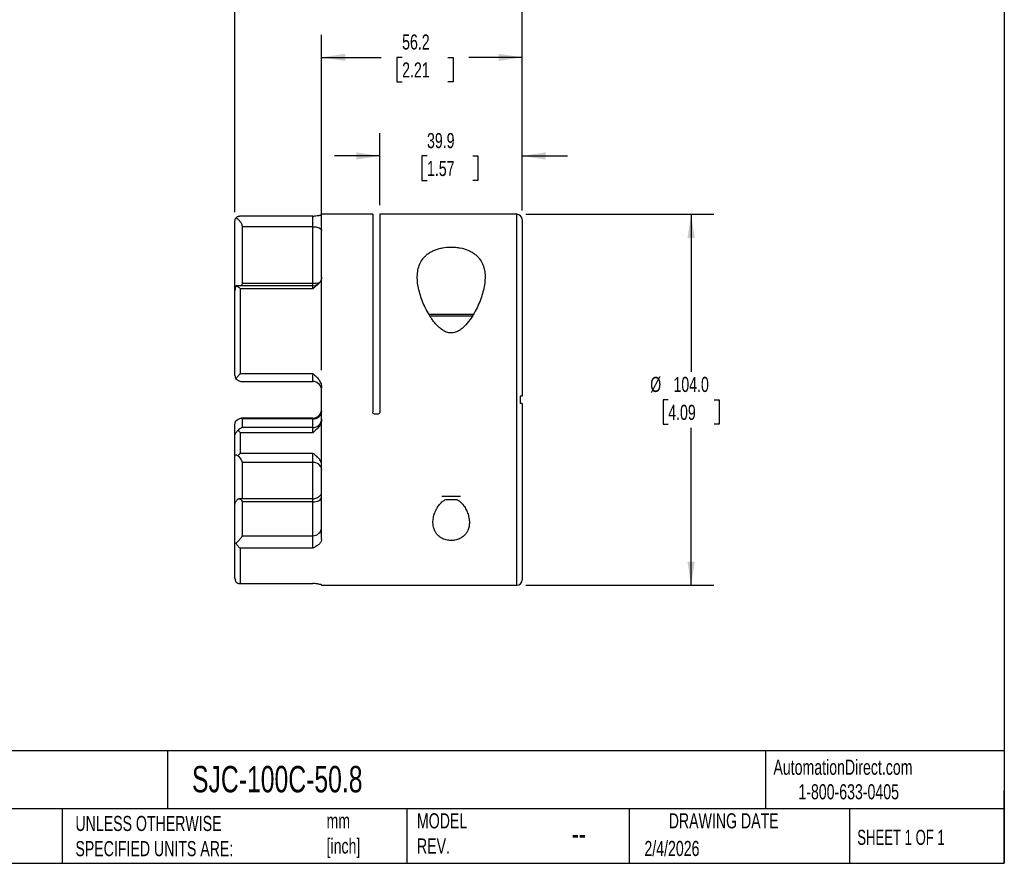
# Model space of a CAD drawing. Header units: millimetres. Extents: x 13 to 546, y 13 to 419.
# Tile 3 of 4: x 270 to 546, y 13 to 249. Entities that reach past the tile are written whole.
import ezdxf

# ---------------------------------------------------------------- set-up
doc = ezdxf.new("R2010")
doc.units = ezdxf.units.MM
doc.header["$LTSCALE"] = 2
doc.linetypes.add('SLD-Solid', pattern=[0])
doc.layers.add('DIMENSIONS', color=140, linetype='SLD-Solid', lineweight=25)
doc.layers.add('TEXT', color=140, linetype='SLD-Solid', lineweight=25)
doc.styles.add('SLDTEXTSTYLE0', font='TXT', dxfattribs={"width": 0.7})
doc.styles.add('SLDTEXTSTYLE1', font='TXT', dxfattribs={"width": 0.65})
doc.dimstyles.new('SLDDIMSTYLE1', dxfattribs={"dimtxt": 4.316016, "dimasz": 6.604, "dimexe": 0, "dimexo": 0.0625, "dimgap": 1.079004, "dimtad": 0, "dimtih": 1, "dimtoh": 1, "dimdec": 1, "dimrnd": 1e-09, "dimzin": 12, "dimdsep": 46, "dimtxsty": 'SLDTEXTSTYLE0', "dimsah": 1, "dimcen": 0.09, "dimadec": 0, "dimazin": 3, "dimtfac": 1, "dimtdec": 1, "dimtofl": 0, "dimtmove": 0, "dimatfit": 3, "dimfxl": 0, "dimfrac": 2, "dimtolj": 1, "dimtzin": 12, "dimarcsym": 0})
doc.dimstyles.new('SLDDIMSTYLE2', dxfattribs={"dimtxt": 4.316016, "dimasz": 6.604, "dimexe": 0, "dimexo": 0.0625, "dimgap": 1.079004, "dimtad": 0, "dimtih": 1, "dimtoh": 1, "dimdec": 1, "dimrnd": 1e-09, "dimzin": 4, "dimdsep": 46, "dimtxsty": 'SLDTEXTSTYLE0', "dimsah": 1, "dimcen": 0.09, "dimadec": 0, "dimazin": 1, "dimtfac": 1, "dimtdec": 1, "dimtofl": 0, "dimtmove": 0, "dimatfit": 3, "dimfxl": 0, "dimfrac": 2, "dimtolj": 1, "dimtzin": 12, "dimarcsym": 0})
doc.dimstyles.new('SLDDIMSTYLE3', dxfattribs={"dimtxt": 4.316016, "dimasz": 6.604, "dimexe": 0, "dimexo": 0.0625, "dimgap": 1.079004, "dimtad": 0, "dimtih": 1, "dimtoh": 1, "dimdec": 1, "dimrnd": 1e-09, "dimzin": 12, "dimdsep": 46, "dimtxsty": 'SLDTEXTSTYLE0', "dimsah": 1, "dimcen": 0.09, "dimadec": 0, "dimazin": 3, "dimtfac": 1, "dimtdec": 1, "dimtmove": 0, "dimatfit": 0, "dimfxl": 0, "dimfrac": 2, "dimtolj": 1, "dimtzin": 12, "dimarcsym": 0})

# ---------------------------------------------------------------- blocks, each defined once
blk = doc.blocks.new('_D_1')
at = {"layer": 'DIMENSIONS'}
for p, q in [((354.76, 150.96), (354.76, 245)), ((410.96, 195.69), (410.96, 245)), ((354.76, 238.65), (371.47, 238.65)), ((377.32, 238.65), (375.87, 238.65)), ((375.87, 238.65), (375.87, 231.79)), ((390.15, 238.65), (391.6, 238.65)), ((391.6, 238.65), (391.6, 231.79)), ((410.96, 238.65), (395.99, 238.65)), ((375.87, 231.79), (377.32, 231.79)), ((391.6, 231.79), (390.15, 231.79))]:
    blk.add_line(p, q, dxfattribs=at)
for points in [[(354.76, 238.65), (361.37, 237.63), (361.37, 239.66)], [(410.96, 238.65), (404.36, 239.66), (404.36, 237.63)]]:
    blk.add_solid(points, dxfattribs=at)
at = {"layer": 'DIMENSIONS', "char_height": 4.233, "attachment_point": 1, "style": 'SLDTEXTSTYLE0'}
for s, insert in [('56.2', (377.32, 245.07)), ('2.21', (377.32, 237.24))]:
    blk.add_mtext(s, dxfattribs=dict(at, insert=insert))
blk = doc.blocks.new('_D_2')
at = {"layer": 'DIMENSIONS'}
for p, q in [((330.46, 195.22), (330.46, 269)), ((410.96, 195.69), (410.96, 269)), ((330.46, 262.65), (358.45, 262.65)), ((364.3, 262.65), (362.85, 262.65)), ((362.85, 262.65), (362.85, 255.79)), ((377.13, 262.65), (378.58, 262.65)), ((378.58, 262.65), (378.58, 255.79)), ((410.96, 262.65), (382.97, 262.65)), ((362.85, 255.79), (364.3, 255.79)), ((378.58, 255.79), (377.13, 255.79))]:
    blk.add_line(p, q, dxfattribs=at)
for points in [[(330.46, 262.65), (337.07, 261.63), (337.07, 263.66)], [(410.96, 262.65), (404.36, 263.66), (404.36, 261.63)]]:
    blk.add_solid(points, dxfattribs=at)
at = {"layer": 'DIMENSIONS', "char_height": 4.233, "attachment_point": 1, "style": 'SLDTEXTSTYLE0'}
for s, insert in [('80.5', (364.3, 269.07)), ('3.17', (364.3, 261.24))]:
    blk.add_mtext(s, dxfattribs=dict(at, insert=insert))
blk = doc.blocks.new('_D_3')
at = {"layer": 'DIMENSIONS'}
for p, q in [((412, 194.65), (464.67, 194.65)), ((458.32, 194.65), (458.32, 150.47)), ((451.9, 142.65), (450.45, 142.65)), ((450.45, 142.65), (450.45, 135.79)), ((464.73, 142.65), (466.18, 142.65)), ((466.18, 142.65), (466.18, 135.79)), ((450.45, 135.79), (451.9, 135.79)), ((466.18, 135.79), (464.73, 135.79)), ((458.32, 90.65), (458.32, 134.82)), ((412, 90.65), (464.67, 90.65))]:
    blk.add_line(p, q, dxfattribs=at)
for points in [[(458.32, 194.65), (457.3, 188.04), (459.33, 188.04)], [(458.32, 90.65), (459.33, 97.25), (457.3, 97.25)]]:
    blk.add_solid(points, dxfattribs=at)
at = {"layer": 'DIMENSIONS', "char_height": 4.233, "attachment_point": 1, "style": 'SLDTEXTSTYLE0'}
for s, insert in [('%%c', (446.85, 149.07)), ('104.0', (453.37, 149.07)), ('4.09', (451.9, 141.24))]:
    blk.add_mtext(s, dxfattribs=dict(at, insert=insert))
blk = doc.blocks.new('_D_4')
at = {"layer": 'DIMENSIONS'}
for p, q in [((371.06, 197.19), (371.06, 217.36)), ((410.96, 195.69), (410.96, 217.36)), ((371.06, 211.01), (358.36, 211.01)), ((384.29, 211.01), (382.84, 211.01)), ((382.84, 211.01), (382.84, 204.15)), ((397.11, 211.01), (398.56, 211.01)), ((398.56, 211.01), (398.56, 204.15)), ((410.96, 211.01), (423.66, 211.01)), ((382.84, 204.15), (384.29, 204.15)), ((398.56, 204.15), (397.11, 204.15))]:
    blk.add_line(p, q, dxfattribs=at)
for points in [[(371.06, 211.01), (364.46, 212.03), (364.46, 209.99)], [(410.96, 211.01), (417.57, 209.99), (417.57, 212.03)]]:
    blk.add_solid(points, dxfattribs=at)
at = {"layer": 'DIMENSIONS', "char_height": 4.233, "attachment_point": 1, "style": 'SLDTEXTSTYLE0'}
for s, insert in [('39.9', (384.29, 217.43)), ('1.57', (384.29, 209.61))]:
    blk.add_mtext(s, dxfattribs=dict(at, insert=insert))

msp = doc.modelspace()

# ---------------------------------------------------------------- linework, layer by layer
for p, q in [((352.26, 194.14), (331.73, 194.14)), ((352.26, 191.18), (352.26, 194.14)), ((369.06, 194.65), (354.76, 194.65)), ((354.76, 176.99), (354.76, 194.65)), ((369.06, 194.65), (369.06, 139.15)), ((409.46, 194.65), (371.06, 194.65)), ((371.06, 194.65), (371.06, 139.15)), ((409.46, 90.65), (409.46, 194.65)), ((330.46, 174.45), (330.46, 192.68)), ((352.26, 191.18), (332.46, 191.18)), ((332.46, 191.18), (332.46, 175.32)), ((352.26, 175.32), (352.26, 191.18)), ((410.96, 193.15), (410.96, 143.65)), ((330.46, 173.2), (330.46, 174.45)), ((330.95, 174.59), (330.75, 174.59)), ((352.26, 174.6), (330.95, 174.6)), ((332.46, 175.32), (352.26, 175.32)), ((352.26, 174.6), (352.26, 175.32)), ((352.26, 173.8), (352.26, 174.6)), ((330.46, 149.47), (330.46, 173.2)), ((331.96, 173.8), (331.96, 150.06)), ((352.26, 173.8), (331.96, 173.8)), ((384.75, 166.65), (392.39, 166.65)), ((392.48, 166.05), (385.15, 166.05)), ((392.39, 166.65), (397.35, 166.65)), ((396.99, 166.05), (392.48, 166.05)), ((331.96, 150.06), (352.26, 150.06)), ((352.26, 147.78), (352.26, 150.06)), ((332.18, 147.78), (352.26, 147.78)), ((354.76, 103.6), (354.76, 145.98)), ((410.96, 141.65), (410.96, 92.15)), ((370.56, 138.65), (369.56, 138.65)), ((330.46, 132.95), (330.46, 135.82)), ((352.26, 137.51), (332.18, 137.51)), ((332.46, 137.27), (332.46, 134.85)), ((352.26, 137.27), (332.46, 137.27)), ((352.26, 137.27), (352.26, 137.51)), ((352.26, 134.85), (352.26, 137.27)), ((330.46, 127.02), (330.46, 132.95)), ((331.96, 133.43), (331.96, 127.68)), ((352.26, 133.43), (331.96, 133.43)), ((352.26, 134.85), (332.41, 134.85)), ((352.26, 133.43), (352.26, 134.85)), ((330.46, 113.32), (330.46, 127.02)), ((331.96, 127.68), (352.26, 127.68)), ((352.26, 125.08), (352.26, 127.68)), ((352.26, 125.08), (332.46, 125.08)), ((332.46, 125.08), (332.46, 114.88)), ((352.26, 114.88), (352.26, 125.08)), ((330.46, 102.44), (330.46, 113.3)), ((352.26, 114.88), (331.51, 114.88)), ((332.46, 114), (332.46, 104.53)), ((352.26, 114), (332.46, 114)), ((352.26, 114), (352.26, 114.88)), ((352.26, 104.53), (352.26, 114)), ((388.49, 115.61), (393.64, 115.61)), ((389.46, 114.65), (392.72, 114.65)), ((330.46, 92.61), (330.46, 102.44)), ((332.46, 104.53), (352.26, 104.53)), ((352.26, 101.01), (352.26, 104.53)), ((331.96, 101.01), (331.96, 91.18)), ((352.26, 101.01), (331.96, 101.01)), ((331.73, 91.16), (352.26, 91.16)), ((331.96, 91.18), (352.26, 91.18)), ((352.26, 91.16), (352.26, 91.18)), ((354.76, 90.65), (354.76, 90.75)), ((354.76, 90.65), (409.46, 90.65))]:
    msp.add_line(p, q)
at = {"flags": 128}
for points in [[(352.26, 191.18), (352.75, 191.15), (353.22, 191.09), (353.65, 190.98), (354.03, 190.83), (354.34, 190.64), (354.57, 190.44), (354.72, 190.21), (354.76, 189.98)], [(352.26, 114), (352.75, 114.03), (353.22, 114.11), (353.65, 114.23), (354.03, 114.41), (354.34, 114.62), (354.57, 114.86), (354.72, 115.12), (354.76, 115.4)]]:
    msp.add_lwpolyline(points, dxfattribs=at)
for centre, radius, start, end in [((352.26, 196.64), 2.5, 270, 276.9504), ((409.46, 193.15), 1.5, 0, 90), ((352.26, 177.1), 2.5, 270, 329.3476), ((352.44, 184.17), 8.85, 268.8403, 281.3385), ((352.26, 145.28), 2.5, 0, 90), ((352.26, 140.01), 2.5, 270, 0), ((352.41, 139.63), 2.36, 266.5172, 356.0313), ((352.26, 137.35), 2.5, 270, 0), ((352.46, 122.78), 2.32, 5.8479, 94.8444), ((352.26, 117.38), 2.5, 270, 297.2665), ((352.31, 106.98), 2.45, 268.8394, 358.7904), ((352.26, 88.66), 2.5, 83.1073, 90), ((409.46, 92.15), 1.5, 270, 0)]:
    msp.add_arc(centre, radius, start, end)
for points, knots in [([(330.46, 192.68), (330.46, 192.89), (330.5, 193.07), (330.6, 193.41), (330.67, 193.56), (330.75, 193.69)], [0, 0, 0, 0, 0.5, 0.5, 1, 1, 1, 1]), ([(330.75, 193.69), (330.88, 193.81), (331.16, 194.09), (331.53, 194.11), (331.73, 194.12)], [0, 0, 0, 0, 0.453997, 1, 1, 1, 1]), ([(330.75, 193.69), (330.95, 193.56), (331.14, 193.42), (331.51, 193.08), (331.7, 192.88), (331.94, 192.56), (332.02, 192.45), (332.17, 192.2), (332.23, 192.08), (332.34, 191.82), (332.39, 191.69), (332.45, 191.43), (332.46, 191.3), (332.46, 191.18)], [0, 0, 0, 0, 0.25, 0.25, 0.5, 0.5, 0.625, 0.625, 0.75, 0.75, 0.875, 0.875, 1, 1, 1, 1]), ([(352.57, 194.15), (352.75, 194.18), (353.21, 194.24), (353.8, 194.31), (354.28, 194.39), (354.66, 194.47), (354.72, 194.51), (354.76, 194.54)], [0, 0, 0, 0, 0.161482, 0.411787, 0.580469, 0.748838, 1, 1, 1, 1]), ([(391.06, 185.47), (390.22, 185.47), (389.41, 185.39), (388.42, 185.21), (388.22, 185.17), (387.83, 185.08), (387.65, 185.03), (387.09, 184.86), (386.74, 184.74), (386.05, 184.46), (385.73, 184.3), (385.12, 183.96), (384.83, 183.78), (384.3, 183.38), (384.05, 183.17), (383.59, 182.73), (383.38, 182.51), (382.82, 181.79), (382.51, 181.28), (382.03, 180.2), (381.86, 179.63), (381.63, 178.47), (381.58, 177.87), (381.56, 176.94), (381.57, 176.63), (381.6, 176), (381.63, 175.68), (381.83, 174.09), (382.14, 172.79), (382.81, 170.8), (383.06, 170.13), (383.64, 168.81), (383.95, 168.15), (384.65, 166.85), (385.04, 166.21), (385.67, 165.26), (385.9, 164.94), (386.37, 164.33), (386.62, 164.02), (387.16, 163.44), (387.44, 163.15), (388.04, 162.62), (388.36, 162.37), (388.87, 162.05), (389.04, 161.95), (389.41, 161.77), (389.6, 161.69), (390.19, 161.48), (390.6, 161.41), (391.44, 161.4), (391.85, 161.47), (392.45, 161.66), (392.64, 161.73), (393.01, 161.91), (393.19, 162.01), (393.71, 162.33), (394.03, 162.58), (394.64, 163.11), (394.92, 163.38), (395.72, 164.26), (396.2, 164.88), (397.06, 166.15), (397.44, 166.8), (398.15, 168.11), (398.47, 168.77), (399.05, 170.1), (399.31, 170.77), (399.98, 172.75), (400.29, 174.06), (400.53, 175.97), (400.57, 176.61), (400.55, 177.85), (400.49, 178.45), (400.32, 179.33), (400.25, 179.62), (400.08, 180.18), (399.98, 180.46), (399.62, 181.28), (399.32, 181.79), (398.75, 182.5), (398.54, 182.73), (398.08, 183.17), (397.83, 183.38), (397.3, 183.77), (397.01, 183.96), (396.4, 184.3), (396.08, 184.46), (395.06, 184.88), (394.32, 185.09), (393.33, 185.28), (393.13, 185.31), (392.72, 185.37), (392.52, 185.39), (391.9, 185.45), (391.48, 185.47), (391.06, 185.47)], [0, 0, 0, 0, 0.03125, 0.03125, 0.039063, 0.039063, 0.046875, 0.046875, 0.0625, 0.0625, 0.078125, 0.078125, 0.09375, 0.09375, 0.109375, 0.109375, 0.125, 0.125, 0.15625, 0.15625, 0.1875, 0.1875, 0.21875, 0.21875, 0.234375, 0.234375, 0.25, 0.25, 0.3125, 0.3125, 0.34375, 0.34375, 0.375, 0.375, 0.40625, 0.40625, 0.421875, 0.421875, 0.4375, 0.4375, 0.453125, 0.453125, 0.46875, 0.46875, 0.476563, 0.476563, 0.484375, 0.484375, 0.5, 0.5, 0.515625, 0.515625, 0.523438, 0.523438, 0.53125, 0.53125, 0.546875, 0.546875, 0.5625, 0.5625, 0.59375, 0.59375, 0.625, 0.625, 0.65625, 0.65625, 0.6875, 0.6875, 0.75, 0.75, 0.78125, 0.78125, 0.8125, 0.8125, 0.828125, 0.828125, 0.84375, 0.84375, 0.875, 0.875, 0.890625, 0.890625, 0.90625, 0.90625, 0.921875, 0.921875, 0.9375, 0.9375, 0.96875, 0.96875, 0.976563, 0.976563, 0.984375, 0.984375, 1, 1, 1, 1]), ([(354.76, 176.99), (354.76, 176.83), (354.74, 176.67), (354.67, 176.37), (354.61, 176.21), (354.4, 175.76), (354.2, 175.48), (353.85, 175.09), (353.72, 174.96), (353.45, 174.71), (353.31, 174.59), (352.87, 174.24), (352.57, 174.02), (352.26, 173.8)], [0, 0, 0, 0, 0.125, 0.125, 0.25, 0.25, 0.5, 0.5, 0.625, 0.625, 0.75, 0.75, 1, 1, 1, 1]), ([(330.75, 174.59), (330.67, 174.36), (330.6, 174.14), (330.52, 173.79), (330.5, 173.67), (330.47, 173.44), (330.46, 173.32), (330.46, 173.2)], [0, 0, 0, 0, 0.5, 0.5, 0.75, 0.75, 1, 1, 1, 1]), ([(330.57, 173.97), (330.54, 174.03), (330.48, 174.17), (330.47, 174.35), (330.46, 174.45)], [0, 0, 0, 0, 0.42253, 1, 1, 1, 1]), ([(330.75, 174.59), (330.83, 174.57), (330.92, 174.54), (331.11, 174.45), (331.21, 174.39), (331.42, 174.25), (331.52, 174.17), (331.74, 174), (331.85, 173.9), (331.96, 173.8)], [0, 0, 0, 0, 0.25, 0.25, 0.5, 0.5, 0.75, 0.75, 1, 1, 1, 1]), ([(332.46, 175.32), (332.46, 175.19), (332.45, 174.94), (332.35, 174.71), (332.3, 174.6)], [0, 0, 0, 0, 0.509761, 1, 1, 1, 1]), ([(330.46, 149.47), (330.46, 149.35), (330.5, 149.2), (330.6, 148.88), (330.67, 148.7), (330.75, 148.52)], [0, 0, 0, 0, 0.5, 0.5, 1, 1, 1, 1]), ([(330.75, 148.52), (330.83, 148.64), (330.92, 148.76), (331.1, 149.02), (331.21, 149.15), (331.42, 149.41), (331.52, 149.54), (331.74, 149.8), (331.85, 149.94), (331.96, 150.06)], [0, 0, 0, 0, 0.25, 0.25, 0.5, 0.5, 0.75, 0.75, 1, 1, 1, 1]), ([(352.58, 149.78), (352.86, 149.53), (353.13, 149.27), (353.64, 148.72), (353.88, 148.42), (354.29, 147.79), (354.46, 147.45), (354.64, 146.91), (354.68, 146.73), (354.75, 146.36), (354.76, 146.17), (354.76, 145.98)], [0, 0, 0, 0, 0.25, 0.25, 0.5, 0.5, 0.75, 0.75, 0.875, 0.875, 1, 1, 1, 1]), ([(330.75, 148.52), (330.89, 148.41), (331.19, 148.19), (331.64, 147.93), (332, 147.78), (332.15, 147.79), (332.18, 147.8)], [0, 0, 0, 0, 0.269542, 0.546947, 0.894413, 1, 1, 1, 1]), ([(410.96, 143.65), (410.96, 143.65), (410.95, 143.65), (410.9, 143.65), (410.86, 143.65), (410.7, 143.65), (410.55, 143.65), (410.36, 143.65)], [0, 0, 0, 0, 0.25, 0.25, 0.5, 0.5, 1, 1, 1, 1]), ([(410.96, 141.65), (410.96, 141.65), (410.95, 141.65), (410.9, 141.65), (410.86, 141.65), (410.7, 141.65), (410.55, 141.65), (410.36, 141.65)], [0, 0, 0, 0, 0.25, 0.25, 0.5, 0.5, 1, 1, 1, 1]), ([(369.56, 138.65), (369.43, 138.65), (369.3, 138.7), (369.12, 138.89), (369.06, 139.02), (369.06, 139.15)], [0, 0, 0, 0, 0.5, 0.5, 1, 1, 1, 1]), ([(371.06, 139.15), (371.06, 139.02), (371.01, 138.89), (370.82, 138.7), (370.7, 138.65), (370.56, 138.65)], [0, 0, 0, 0, 0.5, 0.5, 1, 1, 1, 1]), ([(330.46, 135.82), (330.46, 135.94), (330.5, 136.09), (330.6, 136.42), (330.67, 136.59), (330.75, 136.77)], [0, 0, 0, 0, 0.5, 0.5, 1, 1, 1, 1]), ([(330.75, 136.77), (330.95, 136.93), (331.14, 137.06), (331.51, 137.29), (331.7, 137.38), (332.03, 137.5), (332.18, 137.53), (332.4, 137.48), (332.46, 137.41), (332.46, 137.27)], [0, 0, 0, 0, 0.25, 0.25, 0.5, 0.5, 0.75, 0.75, 1, 1, 1, 1]), ([(354.76, 137.23), (354.76, 136.83), (354.68, 136.45), (354.39, 135.71), (354.19, 135.38), (353.71, 134.75), (353.44, 134.46), (352.87, 133.93), (352.56, 133.68), (352.26, 133.43)], [0, 0, 0, 0, 0.25, 0.25, 0.5, 0.5, 0.75, 0.75, 1, 1, 1, 1]), ([(331.32, 134.08), (331.21, 133.97), (331.11, 133.85), (330.91, 133.62), (330.82, 133.51), (330.66, 133.3), (330.59, 133.2), (330.49, 133.04), (330.46, 132.98), (330.46, 132.95)], [0, 0, 0, 0, 0.25, 0.25, 0.5, 0.5, 0.75, 0.75, 1, 1, 1, 1]), ([(332.41, 134.83), (332.4, 134.84), (332.38, 134.85), (332.17, 134.74), (331.81, 134.49), (331.48, 134.22), (331.32, 134.08)], [0, 0, 0, 0, 0.0635655, 0.30691, 0.6622961, 1, 1, 1, 1]), ([(331.32, 134.08), (331.42, 133.98), (331.53, 133.88), (331.74, 133.66), (331.85, 133.54), (331.96, 133.43)], [0, 0, 0, 0, 0.5, 0.5, 1, 1, 1, 1]), ([(330.46, 127.02), (330.46, 127.06), (330.47, 127.1), (330.49, 127.16), (330.51, 127.19), (330.59, 127.24), (330.66, 127.25), (330.82, 127.22), (330.91, 127.19), (331.11, 127.1), (331.21, 127.04), (331.32, 126.98)], [0, 0, 0, 0, 0.125, 0.125, 0.25, 0.25, 0.5, 0.5, 0.75, 0.75, 1, 1, 1, 1]), ([(331.32, 126.98), (331.42, 127.1), (331.53, 127.23), (331.74, 127.46), (331.85, 127.58), (331.96, 127.68)], [0, 0, 0, 0, 0.5, 0.5, 1, 1, 1, 1]), ([(331.32, 126.98), (331.46, 126.82), (331.6, 126.66), (331.86, 126.34), (331.98, 126.17), (332.2, 125.83), (332.29, 125.66), (332.42, 125.35), (332.46, 125.2), (332.46, 125.08)], [0, 0, 0, 0, 0.25, 0.25, 0.5, 0.5, 0.75, 0.75, 1, 1, 1, 1]), ([(354.76, 124.36), (354.76, 124.69), (354.68, 125.01), (354.39, 125.64), (354.19, 125.93), (353.72, 126.48), (353.44, 126.74), (352.87, 127.22), (352.57, 127.45), (352.26, 127.68)], [0, 0, 0, 0, 0.25, 0.25, 0.5, 0.5, 0.75, 0.75, 1, 1, 1, 1]), ([(353.4, 115.17), (353.55, 115.25), (353.87, 115.41), (354.26, 115.71), (354.55, 116.03), (354.73, 116.37), (354.75, 116.59), (354.76, 116.7)], [0, 0, 0, 0, 0.198775, 0.421553, 0.643894, 0.822051, 1, 1, 1, 1]), ([(330.46, 113.3), (330.46, 113.37), (330.47, 113.44), (330.49, 113.58), (330.51, 113.66), (330.59, 113.88), (330.66, 114.03), (330.82, 114.3), (330.91, 114.43), (331.11, 114.66), (331.21, 114.77), (331.32, 114.87)], [0, 0, 0, 0, 0.125, 0.125, 0.25, 0.25, 0.5, 0.5, 0.75, 0.75, 1, 1, 1, 1]), ([(331.32, 114.87), (331.46, 114.88), (331.6, 114.88), (331.86, 114.85), (331.98, 114.8), (332.2, 114.67), (332.29, 114.58), (332.42, 114.33), (332.46, 114.18), (332.46, 114)], [0, 0, 0, 0, 0.25, 0.25, 0.5, 0.5, 0.75, 0.75, 1, 1, 1, 1]), ([(392.61, 114.71), (392.77, 114.62), (393.19, 114.39), (393.78, 113.91), (394.49, 113.13), (395.16, 112.13), (395.72, 110.88), (396.07, 109.59), (396.2, 108.31), (396.1, 107.1), (395.79, 106.09), (395.31, 105.25), (394.78, 104.62), (394.17, 104.12), (393.54, 103.76), (392.88, 103.49), (392.08, 103.28), (391.21, 103.19), (390.36, 103.24), (389.68, 103.37), (389.04, 103.57), (388.4, 103.86), (387.78, 104.25), (387.16, 104.81), (386.64, 105.51), (386.2, 106.46), (385.95, 107.58), (385.95, 108.89), (386.2, 110.23), (386.65, 111.46), (387.24, 112.56), (387.84, 113.38), (388.47, 114.01), (388.98, 114.44), (389.38, 114.61), (389.54, 114.68)], [0, 0, 0, 0, 0.014813, 0.039865, 0.064972, 0.107666, 0.15043, 0.195792, 0.241145, 0.283206, 0.325213, 0.355152, 0.385053, 0.408172, 0.431265, 0.450391, 0.469503, 0.499986, 0.518605, 0.53723, 0.555769, 0.57432, 0.598688, 0.623086, 0.655881, 0.688724, 0.734109, 0.779549, 0.826192, 0.872829, 0.908105, 0.943332, 0.964678, 0.985992, 1, 1, 1, 1]), ([(330.75, 102.4), (330.67, 102.37), (330.6, 102.35), (330.52, 102.35), (330.5, 102.36), (330.47, 102.39), (330.46, 102.41), (330.46, 102.44)], [0, 0, 0, 0, 0.5, 0.5, 0.75, 0.75, 1, 1, 1, 1]), ([(332.46, 104.53), (332.46, 104.49), (332.45, 104.44), (332.39, 104.31), (332.34, 104.23), (332.23, 104.07), (332.17, 103.98), (332.02, 103.79), (331.95, 103.7), (331.78, 103.5), (331.69, 103.4), (331.51, 103.2), (331.42, 103.1), (331.14, 102.8), (330.95, 102.6), (330.75, 102.4)], [0, 0, 0, 0, 0.125, 0.125, 0.25, 0.25, 0.375, 0.375, 0.5, 0.5, 0.625, 0.625, 0.75, 0.75, 1, 1, 1, 1]), ([(330.75, 102.4), (330.83, 102.25), (330.92, 102.11), (331.11, 101.84), (331.21, 101.71), (331.42, 101.48), (331.52, 101.37), (331.74, 101.18), (331.85, 101.09), (331.96, 101.01)], [0, 0, 0, 0, 0.25, 0.25, 0.5, 0.5, 0.75, 0.75, 1, 1, 1, 1]), ([(354.76, 103.6), (354.76, 103.32), (354.68, 103.06), (354.47, 102.68), (354.39, 102.56), (354.19, 102.33), (354.08, 102.22), (353.73, 101.9), (353.45, 101.71), (353.02, 101.43), (352.87, 101.35), (352.57, 101.18), (352.42, 101.09), (352.26, 101.01)], [0, 0, 0, 0, 0.25, 0.25, 0.375, 0.375, 0.5, 0.5, 0.75, 0.75, 0.875, 0.875, 1, 1, 1, 1]), ([(330.46, 92.61), (330.46, 92.4), (330.5, 92.22), (330.6, 91.89), (330.67, 91.74), (330.75, 91.6)], [0, 0, 0, 0, 0.5, 0.5, 1, 1, 1, 1]), ([(330.75, 91.6), (330.83, 91.51), (330.92, 91.43), (331.11, 91.3), (331.21, 91.26), (331.42, 91.19), (331.52, 91.17), (331.74, 91.15), (331.85, 91.16), (331.96, 91.18)], [0, 0, 0, 0, 0.25, 0.25, 0.5, 0.5, 0.75, 0.75, 1, 1, 1, 1]), ([(354.76, 90.75), (354.76, 90.77), (354.74, 90.78), (354.67, 90.81), (354.61, 90.83), (354.4, 90.88), (354.2, 90.92), (353.85, 90.97), (353.72, 90.99), (353.45, 91.03), (353.31, 91.05), (352.87, 91.1), (352.57, 91.14), (352.26, 91.18)], [0, 0, 0, 0, 0.125, 0.125, 0.25, 0.25, 0.5, 0.5, 0.625, 0.625, 0.75, 0.75, 1, 1, 1, 1])]:
    msp.add_open_spline(points, degree=3, knots=knots)
for points in [[(352.26, 150.06), (352.37, 149.97), (352.47, 149.88), (352.58, 149.78)], [(410.36, 143.65), (410.37, 143.31), (410.37, 142.98), (410.37, 142.65)], [(410.37, 142.65), (410.37, 142.31), (410.37, 141.98), (410.36, 141.65)]]:
    msp.add_open_spline(points, degree=3)
at = {"layer": 'TEXT'}
for p, q in [((546.1, 419.1), (546.1, 12.7)), ((546.1, 44.25), (12.7, 44.25)), ((311.52, 44.25), (311.52, 27.94)), ((479.15, 44.25), (479.15, 27.94)), ((546.1, 12.7), (546.1, 33.02)), ((546.1, 27.94), (12.7, 27.94)), ((282, 27.94), (282, 12.7)), ((378.6, 27.94), (378.6, 12.7)), ((440.93, 27.94), (440.93, 12.7)), ((502.7, 27.94), (502.7, 12.7)), ((12.7, 12.7), (546.1, 12.7))]:
    msp.add_line(p, q, dxfattribs=at)

# ---------------------------------------------------------------- texts
for s, insert, char_height, attachment_point, style in [('AutomationDirect.com', (481.39, 41.75), 4.2333, 1, 'SLDTEXTSTYLE0'), ('SJC-100C-50.8', (318.42, 40), 7.4083, 1, 'SLDTEXTSTYLE0'), ('1-800-633-0405', (488.38, 34.87), 4.2333, 1, 'SLDTEXTSTYLE0'), ('UNLESS OTHERWISE ^JSPECIFIED UNITS ARE:', (285.74, 25.99), 4.2333, 1, 'SLDTEXTSTYLE0'), ('mm^J[inch]', (356.13, 26.72), 4.233, 1, 'SLDTEXTSTYLE0'), ('MODEL ^JREV.', (381.47, 26.73), 4.2333, 1, 'SLDTEXTSTYLE0'), ('DRAWING DATE', (467.45, 26.73), 4.2333, 2, 'SLDTEXTSTYLE0'), ('SHEET 1 OF 1', (504.88, 22.1), 4.2333, 1, 'SLDTEXTSTYLE1'), ('--', (424.86, 24.15), 6.35, 1, 'SLDTEXTSTYLE0'), ('2/4/2026', (445.23, 18.98), 4.233, 1, 'SLDTEXTSTYLE0')]:
    msp.add_mtext(s, dxfattribs=dict(at, insert=insert, char_height=char_height, attachment_point=attachment_point, style=style))

# ---------------------------------------------------------------- dimensions: what is measured, and where the dimension line sits
at = {"layer": 'DIMENSIONS'}
for base, p2, picture, middle in [((330.46, 262.65), (330.46, 192.68), '_D_2', (370.71, 262.65)), ((354.76, 238.65), (354.76, 148.42), '_D_1', (383.73, 238.65))]:
    dim = msp.add_linear_dim(base=base, p1=(410.96, 193.15), p2=p2, angle=0, dimstyle='SLDDIMSTYLE1', dxfattribs=at)
    dim.commit()
    dim.dimension.update_dxf_attribs({"geometry": picture, "text_midpoint": middle, "dimtype": 160})
dim = msp.add_linear_dim(base=(410.96, 211.01), p1=(371.06, 194.65), p2=(410.96, 193.15), dimstyle='SLDDIMSTYLE3', dxfattribs=at)
dim.commit()
dim.dimension.update_dxf_attribs({"geometry": '_D_4', "text_midpoint": (390.7, 211.01), "dimtype": 160})
dim = msp.add_linear_dim(base=(458.32, 90.65), p1=(409.46, 194.65), p2=(409.46, 90.65), angle=90, text='%%c<>', dimstyle='SLDDIMSTYLE2', dxfattribs=at)
dim.commit()
dim.dimension.update_dxf_attribs({"geometry": '_D_3', "text_midpoint": (458.32, 142.65), "dimtype": 160})

doc.saveas('drawing.dxf')
